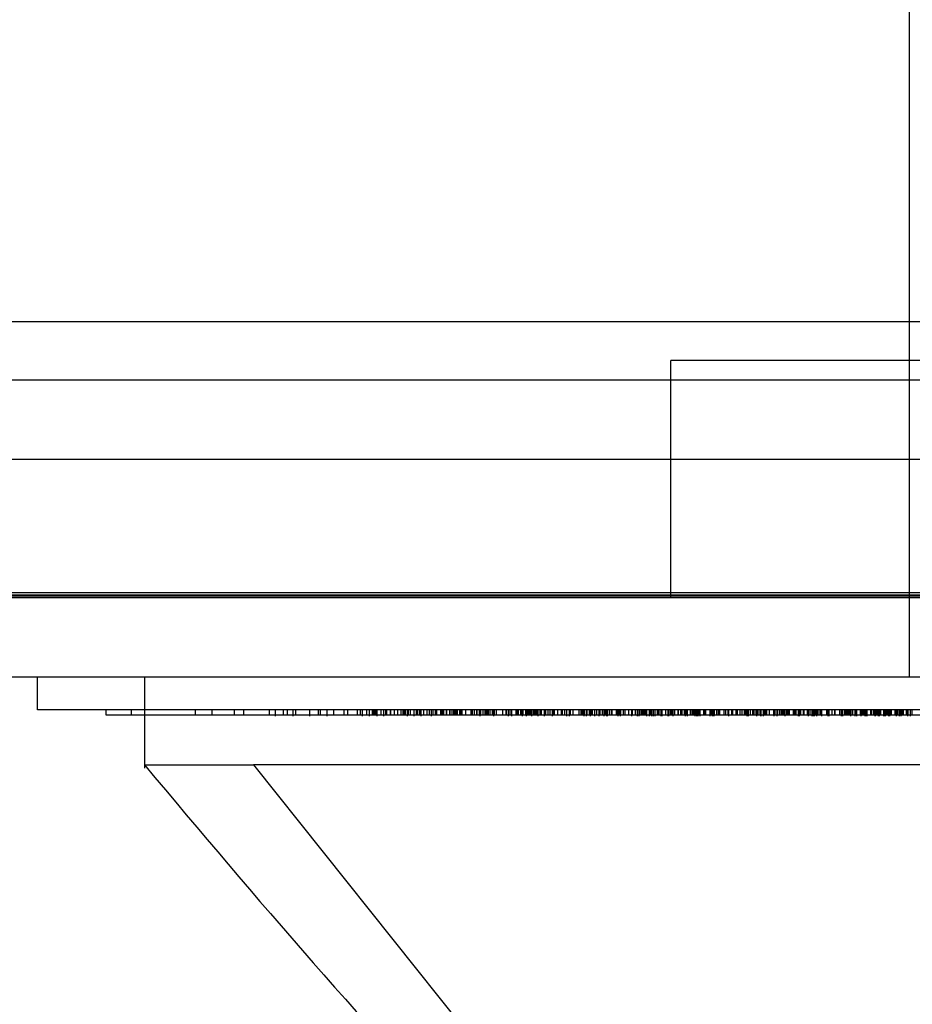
# Model space of a CAD drawing. Header units: inches. Extents: x 1 to 240, y -1 to 159.
# Tile 56 of 108: x 78.163 to 78.973, y 137.375 to 138.269. Entities that reach past the tile are written whole.
import ezdxf
from ezdxf.enums import TextEntityAlignment as Align
from ezdxf.lldxf.tags import DXFTag

# ---------------------------------------------------------------- set-up
doc = ezdxf.new("R2010")
doc.units = ezdxf.units.IN
doc.header["$MEASUREMENT"] = 0
for name, color, linetype in [('COM43544', 7, 'Continuous'), ('COM70219', 7, 'Continuous'), ('COM70657-17', 7, 'Continuous'), ('Default', 7, 'Continuous'), ('HAN13060', 7, 'Continuous'), ('HAN_NUT', 7, 'Continuous'), ('LAB20180', 7, 'Continuous')]:
    doc.layers.add(name, color=color, linetype=linetype)
doc.styles.add('SEACAD_Times_New_Roman', font='times.ttf')
tags = doc.linetypes.add('HIDDEN2', pattern=[0.1875, 0.125, -0.0625]).pattern_tags.tags
tags[6:7] = [DXFTag(74, 4), DXFTag(75, 0), DXFTag(340, '0'), DXFTag(46, 0.0), DXFTag(50, 0.0), DXFTag(44, 0.0), DXFTag(45, 0.0)]
tags[4:5] = [DXFTag(74, 4), DXFTag(75, 0), DXFTag(340, '0'), DXFTag(46, 0.0), DXFTag(50, 0.0), DXFTag(44, 0.0), DXFTag(45, 0.0)]
doc.dimstyles.new('HAMMOND_(STH_-_240x160)', dxfattribs={"dimtxt": 1, "dimasz": 1.25, "dimexe": 0.5, "dimexo": 0.5, "dimgap": 0.25, "dimtad": 0, "dimtih": 1, "dimtoh": 1, "dimzin": 0, "dimdsep": 46, "dimtxsty": 'SEACAD_Times_New_Roman', "dimblk1": '_SE_FILLED', "dimblk2": '_SE_FILLED', "dimsah": 1, "dimcen": 0.5, "dimadec": 0, "dimazin": 0, "dimtfac": 0.8, "dimtofl": 0, "dimtmove": 0, "dimatfit": 3, "dimfxl": 1, "dimtolj": 1, "dimtzin": 0, "dimarcsym": 0})

# ---------------------------------------------------------------- blocks, each defined once
blk = doc.blocks.new('SE4')
at = {"layer": 'COM43544', "color": 7, "linetype": 'HIDDEN2'}
for p, q in [((80.42189, 137.94166), (53.05964, 137.94166)), ((80.42189, 137.86966), (53.05964, 137.86966))]:
    blk.add_line(p, q, dxfattribs=at)
at = {"layer": 'COM70219', "color": 7, "linetype": 'HIDDEN2'}
for p, q in [((80.16171, 137.99453), (53.32271, 137.99453)), ((80.16171, 137.74853), (53.32271, 137.74853)), ((80.16171, 137.74653), (53.32271, 137.74653)), ((80.16171, 137.74553), (53.32271, 137.74553))]:
    blk.add_line(p, q, dxfattribs=at)
at = {"layer": 'COM70657-17', "color": 7, "linetype": 'HIDDEN2'}
blk.add_line((52.78671, 137.74453), (80.69571, 137.74453), dxfattribs=at)
at = {"layer": 'COM70657-17', "color": 7, "linetype": 'Continuous'}
blk.add_line((52.78671, 137.67253), (80.69571, 137.67253), dxfattribs=at)
at = {"layer": 'HAN13060', "color": 7, "linetype": 'HIDDEN2'}
for p, q in [((78.97021, 138.37453), (78.97021, 137.67253)), ((78.27583, 137.67253), (78.27583, 137.63753))]:
    blk.add_line(p, q, dxfattribs=at)
at = {"layer": 'HAN13060', "color": 7, "linetype": 'Continuous'}
for p, q in [((78.27583, 137.63753), (78.27583, 137.58957)), ((78.27583, 137.59253), (78.37484, 137.59253)), ((78.38921, 137.59253), (78.37484, 137.59253)), ((78.37484, 137.59253), (78.65842, 137.23753)), ((78.46693, 137.59253), (78.38921, 137.59253)), ((80.08424, 137.59253), (78.46693, 137.59253))]:
    blk.add_line(p, q, dxfattribs=at)
blk.add_arc((85.4387, 143.54782), 9.31508, 219.740909, 222.642925, dxfattribs=at)
at = {"layer": 'HAN_NUT', "color": 7, "linetype": 'HIDDEN2'}
for p in [(79.05971, 137.95953), (78.75372, 137.74453)]:
    blk.add_line(p, (78.75372, 137.95953), dxfattribs=at)
at = {"layer": 'LAB20180', "color": 7, "linetype": 'Continuous'}
for p, q in [((78.17871, 137.64253), (78.17871, 137.67253)), ((80.42871, 137.64253), (78.17871, 137.64253)), ((78.24121, 137.63753), (78.24121, 137.64253)), ((78.36668, 137.63753), (78.24121, 137.63753)), ((80.24074, 137.63753), (78.36668, 137.63753)), ((78.41075, 137.6369), (78.41075, 137.63753)), ((78.42575, 137.63753), (78.42575, 137.6369)), ((78.44152, 137.63753), (78.44152, 137.6369)), ((78.52062, 137.6369), (78.52062, 137.63753)), ((78.53647, 137.6369), (78.53647, 137.63753)), ((78.5931, 137.6369), (78.5931, 137.63753)), ((78.60619, 137.63753), (78.60619, 137.6369)), ((78.62261, 137.6369), (78.62261, 137.63753)), ((78.64595, 137.63753), (78.64595, 137.6369)), ((78.67496, 137.6369), (78.67496, 137.63753)), ((78.73816, 137.6369), (78.73816, 137.63753)), ((78.74508, 137.6369), (78.74508, 137.63753)), ((78.7459, 137.6369), (78.7459, 137.63753)), ((78.76719, 137.6369), (78.76719, 137.63753)), ((78.76897, 137.6369), (78.76897, 137.63753)), ((78.77562, 137.63753), (78.77562, 137.6369)), ((78.79139, 137.63753), (78.79139, 137.6369)), ((78.87049, 137.6369), (78.87049, 137.63753)), ((78.88634, 137.6369), (78.88634, 137.63753)), ((78.92647, 137.6369), (78.92647, 137.63753)), ((78.94232, 137.6369), (78.94232, 137.63753)), ((78.94688, 137.63753), (78.94688, 137.6369)), ((78.96273, 137.63753), (78.96273, 137.6369))]:
    blk.add_line(p, q, dxfattribs=at)
at = {"layer": 'LAB20180', "color": 7, "linetype": 'HIDDEN2'}
for p, q in [((78.26421, 137.63753), (78.26421, 137.64253)), ((78.32206, 137.63753), (78.32206, 137.64253)), ((78.33737, 137.63753), (78.33737, 137.64253)), ((78.35751, 137.63753), (78.35751, 137.64253)), ((78.36621, 137.63753), (78.36621, 137.64253)), ((78.38932, 137.63753), (78.38932, 137.64253)), ((78.3949, 137.6369), (78.3949, 137.64315)), ((78.40207, 137.63753), (78.40207, 137.64253)), ((78.40564, 137.63753), (78.40564, 137.64253)), ((78.41075, 137.63753), (78.41075, 137.64315)), ((78.41327, 137.63753), (78.41327, 137.64253)), ((78.42575, 137.64315), (78.42575, 137.63753)), ((78.42602, 137.63753), (78.42602, 137.64253)), ((78.43388, 137.63753), (78.43388, 137.64253)), ((78.43571, 137.63753), (78.43571, 137.64253)), ((78.44152, 137.64315), (78.44152, 137.63753)), ((78.44772, 137.63753), (78.44772, 137.64253)), ((78.44776, 137.63753), (78.44776, 137.64253)), ((78.45731, 137.63753), (78.45731, 137.64253)), ((78.46041, 137.63753), (78.46041, 137.64253)), ((78.46936, 137.63753), (78.46936, 137.64253)), ((78.47193, 137.63753), (78.47193, 137.64253)), ((78.47201, 137.63753), (78.47201, 137.64253)), ((78.47367, 137.64315), (78.47367, 137.6369)), ((78.47782, 137.63753), (78.47782, 137.64253)), ((78.48005, 137.6369), (78.48005, 137.64315)), ((78.48294, 137.63753), (78.48294, 137.64253)), ((78.48406, 137.63753), (78.48406, 137.64253)), ((78.48539, 137.63753), (78.48539, 137.64253)), ((78.48631, 137.63753), (78.48631, 137.64253)), ((78.48681, 137.64315), (78.48681, 137.6369)), ((78.49091, 137.63753), (78.49091, 137.64253)), ((78.49325, 137.6369), (78.49325, 137.64315)), ((78.49499, 137.63753), (78.49499, 137.64253)), ((78.49582, 137.63753), (78.49582, 137.64253)), ((78.49922, 137.63753), (78.49922, 137.64253)), ((78.49969, 137.63753), (78.49969, 137.64253)), ((78.4997, 137.63753), (78.4997, 137.64253)), ((78.5029, 137.63753), (78.5029, 137.64253)), ((78.50597, 137.63753), (78.50597, 137.64253)), ((78.50889, 137.63753), (78.50889, 137.64253)), ((78.51089, 137.63753), (78.51089, 137.64253)), ((78.5114, 137.63753), (78.5114, 137.64253)), ((78.51151, 137.63753), (78.51151, 137.64253)), ((78.51291, 137.63753), (78.51291, 137.64253)), ((78.51465, 137.6369), (78.51465, 137.64315)), ((78.51553, 137.63753), (78.51553, 137.64253)), ((78.51751, 137.63753), (78.51751, 137.64253)), ((78.52062, 137.63753), (78.52062, 137.64315)), ((78.523, 137.63753), (78.523, 137.64253)), ((78.52357, 137.63753), (78.52357, 137.64253)), ((78.52415, 137.63753), (78.52415, 137.64253)), ((78.52581, 137.63753), (78.52581, 137.64253)), ((78.52712, 137.6369), (78.52712, 137.64315)), ((78.52956, 137.63753), (78.52956, 137.64253)), ((78.53246, 137.63753), (78.53246, 137.64253)), ((78.53266, 137.63753), (78.53266, 137.64253)), ((78.53452, 137.63753), (78.53452, 137.64253)), ((78.53647, 137.63753), (78.53647, 137.64315)), ((78.53652, 137.63753), (78.53652, 137.64253)), ((78.53793, 137.63753), (78.53793, 137.64253)), ((78.54009, 137.63753), (78.54009, 137.64253)), ((78.54012, 137.63753), (78.54012, 137.64253)), ((78.54128, 137.63753), (78.54128, 137.64253)), ((78.54495, 137.63753), (78.54495, 137.64253)), ((78.54538, 137.63753), (78.54538, 137.64253)), ((78.5454, 137.63753), (78.5454, 137.64253)), ((78.54637, 137.63753), (78.54637, 137.64253)), ((78.54766, 137.63753), (78.54766, 137.64253)), ((78.54998, 137.63753), (78.54998, 137.64253)), ((78.55037, 137.63753), (78.55037, 137.64253)), ((78.55323, 137.63753), (78.55323, 137.64253)), ((78.55336, 137.63753), (78.55336, 137.64253)), ((78.55518, 137.63753), (78.55518, 137.64253)), ((78.55683, 137.63753), (78.55683, 137.64253)), ((78.55719, 137.63753), (78.55719, 137.64253)), ((78.55751, 137.63753), (78.55751, 137.64253)), ((78.55809, 137.63753), (78.55809, 137.64253)), ((78.55883, 137.63753), (78.55883, 137.64253)), ((78.55896, 137.63753), (78.55896, 137.64253)), ((78.55905, 137.63753), (78.55905, 137.64253)), ((78.56005, 137.63753), (78.56005, 137.64253)), ((78.56023, 137.63753), (78.56023, 137.64253)), ((78.56221, 137.63753), (78.56221, 137.64253)), ((78.56328, 137.63753), (78.56328, 137.64253)), ((78.56446, 137.63753), (78.56446, 137.64253)), ((78.56754, 137.63753), (78.56754, 137.64253)), ((78.5725, 137.63753), (78.5725, 137.64253)), ((78.57264, 137.63753), (78.57264, 137.64253)), ((78.57309, 137.63753), (78.57309, 137.64253)), ((78.57381, 137.63753), (78.57381, 137.64253)), ((78.57551, 137.63753), (78.57551, 137.64253)), ((78.57753, 137.63753), (78.57753, 137.64253)), ((78.57792, 137.63753), (78.57792, 137.64253)), ((78.58004, 137.63753), (78.58004, 137.64253)), ((78.58062, 137.6369), (78.58062, 137.64315)), ((78.58087, 137.63753), (78.58087, 137.64253)), ((78.58114, 137.63753), (78.58114, 137.64253)), ((78.58339, 137.63753), (78.58339, 137.64253)), ((78.58531, 137.63753), (78.58531, 137.64253)), ((78.58533, 137.63753), (78.58533, 137.64253)), ((78.58584, 137.63753), (78.58584, 137.64253)), ((78.58707, 137.63753), (78.58707, 137.64253)), ((78.58829, 137.63753), (78.58829, 137.64253)), ((78.58981, 137.63753), (78.58981, 137.64253)), ((78.59186, 137.63753), (78.59186, 137.64253)), ((78.59204, 137.63753), (78.59204, 137.64253)), ((78.59222, 137.63753), (78.59222, 137.64253)), ((78.59286, 137.63753), (78.59286, 137.64253)), ((78.5931, 137.63753), (78.5931, 137.64315)), ((78.59353, 137.63753), (78.59353, 137.64253)), ((78.59371, 137.63753), (78.59371, 137.64253)), ((78.59537, 137.63753), (78.59537, 137.64253)), ((78.60117, 137.63753), (78.60117, 137.64253)), ((78.60136, 137.63753), (78.60136, 137.64253)), ((78.60418, 137.63753), (78.60418, 137.64253)), ((78.60461, 137.63753), (78.60461, 137.64253)), ((78.60619, 137.64315), (78.60619, 137.63753)), ((78.60799, 137.63753), (78.60799, 137.64253)), ((78.60941, 137.6369), (78.60941, 137.64315)), ((78.61349, 137.63753), (78.61349, 137.64253)), ((78.61385, 137.63753), (78.61385, 137.64253)), ((78.61416, 137.63753), (78.61416, 137.64253)), ((78.61443, 137.63753), (78.61443, 137.64253)), ((78.61538, 137.63753), (78.61538, 137.64253)), ((78.61553, 137.63753), (78.61553, 137.64253)), ((78.61765, 137.63753), (78.61765, 137.64253)), ((78.61793, 137.63753), (78.61793, 137.64253)), ((78.61866, 137.64315), (78.61866, 137.6369)), ((78.61952, 137.63753), (78.61952, 137.64253)), ((78.61964, 137.63753), (78.61964, 137.64253)), ((78.6221, 137.63753), (78.6221, 137.64253)), ((78.62261, 137.63753), (78.62261, 137.64315)), ((78.62371, 137.63753), (78.62371, 137.64253)), ((78.6242, 137.63753), (78.6242, 137.64253)), ((78.62493, 137.63753), (78.62493, 137.64253)), ((78.62572, 137.63753), (78.62572, 137.64253)), ((78.62651, 137.63753), (78.62651, 137.64253)), ((78.62718, 137.64315), (78.62718, 137.6369)), ((78.62743, 137.63753), (78.62743, 137.64253)), ((78.62905, 137.63753), (78.62905, 137.64253)), ((78.6304, 137.63753), (78.6304, 137.64253)), ((78.63149, 137.63753), (78.63149, 137.64253)), ((78.63227, 137.63753), (78.63227, 137.64253)), ((78.63304, 137.63753), (78.63304, 137.64253)), ((78.6333, 137.6369), (78.6333, 137.64315)), ((78.6351, 137.63753), (78.6351, 137.64253)), ((78.63519, 137.63753), (78.63519, 137.64253)), ((78.63642, 137.63753), (78.63642, 137.64253)), ((78.63875, 137.64315), (78.63875, 137.6369)), ((78.64019, 137.63753), (78.64019, 137.64253)), ((78.64238, 137.63753), (78.64238, 137.64253)), ((78.64418, 137.63753), (78.64418, 137.64253)), ((78.64595, 137.64315), (78.64595, 137.63753)), ((78.64643, 137.6369), (78.64643, 137.64315)), ((78.6466, 137.63753), (78.6466, 137.64253)), ((78.64724, 137.63753), (78.64724, 137.64253)), ((78.64827, 137.63753), (78.64827, 137.64253)), ((78.65104, 137.63753), (78.65104, 137.64253)), ((78.65461, 137.63753), (78.65461, 137.64253)), ((78.65474, 137.63753), (78.65474, 137.64253)), ((78.65551, 137.63753), (78.65551, 137.64253)), ((78.65749, 137.63753), (78.65749, 137.64253)), ((78.65909, 137.64315), (78.65909, 137.6369)), ((78.66176, 137.6369), (78.66176, 137.64315)), ((78.66267, 137.63753), (78.66267, 137.64253)), ((78.66279, 137.63753), (78.66279, 137.64253)), ((78.66517, 137.63753), (78.66517, 137.64253)), ((78.67058, 137.63753), (78.67058, 137.64253)), ((78.67247, 137.63753), (78.67247, 137.64253)), ((78.67329, 137.63753), (78.67329, 137.64253)), ((78.67411, 137.63753), (78.67411, 137.64253)), ((78.67448, 137.63753), (78.67448, 137.64253)), ((78.6749, 137.63753), (78.6749, 137.64253)), ((78.67496, 137.63753), (78.67496, 137.64315)), ((78.67554, 137.63753), (78.67554, 137.64253)), ((78.67676, 137.64315), (78.67676, 137.6369)), ((78.67786, 137.63753), (78.67786, 137.64253)), ((78.67998, 137.63753), (78.67998, 137.64253)), ((78.68093, 137.6369), (78.68093, 137.64315)), ((78.6819, 137.63753), (78.6819, 137.64253)), ((78.68221, 137.63753), (78.68221, 137.64253)), ((78.68248, 137.63753), (78.68248, 137.64253)), ((78.68257, 137.63753), (78.68257, 137.64253)), ((78.68467, 137.63753), (78.68467, 137.64253)), ((78.68468, 137.63753), (78.68468, 137.64253)), ((78.6847, 137.6369), (78.6847, 137.64315)), ((78.68647, 137.63753), (78.68647, 137.64253)), ((78.68832, 137.64315), (78.68832, 137.6369)), ((78.68972, 137.63753), (78.68972, 137.64253)), ((78.69177, 137.63753), (78.69177, 137.64253)), ((78.69334, 137.6369), (78.69334, 137.64315)), ((78.69353, 137.63753), (78.69353, 137.64253)), ((78.6942, 137.63753), (78.6942, 137.64253)), ((78.69466, 137.63753), (78.69466, 137.64253)), ((78.69575, 137.6369), (78.69575, 137.64315)), ((78.69627, 137.6369), (78.69627, 137.64315)), ((78.69814, 137.63753), (78.69814, 137.64253)), ((78.6998, 137.63753), (78.6998, 137.64253)), ((78.70043, 137.63753), (78.70043, 137.64253)), ((78.70451, 137.63753), (78.70451, 137.64253)), ((78.70558, 137.64315), (78.70558, 137.6369)), ((78.7058, 137.63753), (78.7058, 137.64253)), ((78.70664, 137.63753), (78.70664, 137.64253)), ((78.70735, 137.63753), (78.70735, 137.64253)), ((78.70822, 137.6369), (78.70822, 137.64315)), ((78.70851, 137.63753), (78.70851, 137.64253)), ((78.71067, 137.63753), (78.71067, 137.64253)), ((78.71237, 137.63753), (78.71237, 137.64253)), ((78.71559, 137.63753), (78.71559, 137.64253)), ((78.71805, 137.64315), (78.71805, 137.6369)), ((78.71894, 137.63753), (78.71894, 137.64253)), ((78.72158, 137.63753), (78.72158, 137.64253)), ((78.72345, 137.6369), (78.72345, 137.64315)), ((78.72496, 137.6369), (78.72496, 137.64315)), ((78.72598, 137.63753), (78.72598, 137.64253)), ((78.72752, 137.63753), (78.72752, 137.64253)), ((78.72821, 137.63753), (78.72821, 137.64253)), ((78.72918, 137.63753), (78.72918, 137.64253)), ((78.72986, 137.63753), (78.72986, 137.64253)), ((78.73029, 137.63753), (78.73029, 137.64253)), ((78.73148, 137.63753), (78.73148, 137.64253)), ((78.73195, 137.6369), (78.73195, 137.64315)), ((78.73427, 137.6369), (78.73427, 137.64315)), ((78.73448, 137.63753), (78.73448, 137.64253)), ((78.73568, 137.63753), (78.73568, 137.64253)), ((78.73665, 137.6369), (78.73665, 137.64315)), ((78.73816, 137.63753), (78.73816, 137.64315)), ((78.73954, 137.6369), (78.73954, 137.64315)), ((78.73957, 137.63753), (78.73957, 137.64253)), ((78.74161, 137.63753), (78.74161, 137.64253)), ((78.74173, 137.63753), (78.74173, 137.64253)), ((78.74186, 137.63753), (78.74186, 137.64253)), ((78.74191, 137.63753), (78.74191, 137.64253)), ((78.74228, 137.63753), (78.74228, 137.64253)), ((78.7431, 137.63753), (78.7431, 137.64253)), ((78.74508, 137.63753), (78.74508, 137.64315)), ((78.74515, 137.63753), (78.74515, 137.64253)), ((78.7459, 137.63753), (78.7459, 137.64315)), ((78.74927, 137.63753), (78.74927, 137.64253)), ((78.75142, 137.6369), (78.75142, 137.64315)), ((78.75196, 137.6369), (78.75196, 137.64315)), ((78.75345, 137.63753), (78.75345, 137.64253)), ((78.75424, 137.63753), (78.75424, 137.64253)), ((78.75542, 137.63753), (78.75542, 137.64253)), ((78.75583, 137.6369), (78.75583, 137.64315)), ((78.75737, 137.63753), (78.75737, 137.64253)), ((78.76034, 137.63753), (78.76034, 137.64253)), ((78.76079, 137.63753), (78.76079, 137.64253)), ((78.76291, 137.63753), (78.76291, 137.64253)), ((78.7633, 137.63753), (78.7633, 137.64253)), ((78.76334, 137.63753), (78.76334, 137.64253)), ((78.76417, 137.63753), (78.76417, 137.64253)), ((78.76614, 137.63753), (78.76614, 137.64253)), ((78.76665, 137.63753), (78.76665, 137.64253)), ((78.76681, 137.64315), (78.76681, 137.6369)), ((78.76719, 137.63753), (78.76719, 137.64315)), ((78.76817, 137.63753), (78.76817, 137.64253)), ((78.76897, 137.63753), (78.76897, 137.64315)), ((78.77168, 137.63753), (78.77168, 137.64253)), ((78.77192, 137.63753), (78.77192, 137.64253)), ((78.77341, 137.63753), (78.77341, 137.64253)), ((78.77472, 137.63753), (78.77472, 137.64253)), ((78.7749, 137.63753), (78.7749, 137.64253)), ((78.77496, 137.63753), (78.77496, 137.64253)), ((78.77562, 137.64315), (78.77562, 137.63753)), ((78.77599, 137.63753), (78.77599, 137.64253)), ((78.77662, 137.63753), (78.77662, 137.64253)), ((78.77683, 137.63753), (78.77683, 137.64253)), ((78.77708, 137.64315), (78.77708, 137.6369)), ((78.77837, 137.64315), (78.77837, 137.6369)), ((78.7784, 137.63753), (78.7784, 137.64253)), ((78.77844, 137.64315), (78.77844, 137.6369)), ((78.77914, 137.63753), (78.77914, 137.64253)), ((78.78032, 137.6369), (78.78032, 137.64315)), ((78.78367, 137.63753), (78.78367, 137.64253)), ((78.78443, 137.63753), (78.78443, 137.64253)), ((78.78507, 137.63753), (78.78507, 137.64253)), ((78.78545, 137.63753), (78.78545, 137.64253)), ((78.78932, 137.64315), (78.78932, 137.6369)), ((78.78945, 137.63753), (78.78945, 137.64253)), ((78.79003, 137.63753), (78.79003, 137.64253)), ((78.79094, 137.63753), (78.79094, 137.64253)), ((78.79139, 137.64315), (78.79139, 137.63753)), ((78.79164, 137.64315), (78.79164, 137.6369)), ((78.7928, 137.6369), (78.7928, 137.64315)), ((78.79318, 137.6369), (78.79318, 137.64315)), ((78.79343, 137.63753), (78.79343, 137.64253)), ((78.79557, 137.63753), (78.79557, 137.64253)), ((78.79706, 137.63753), (78.79706, 137.64253)), ((78.7982, 137.63753), (78.7982, 137.64253)), ((78.8022, 137.63753), (78.8022, 137.64253)), ((78.80371, 137.63753), (78.80371, 137.64253)), ((78.80597, 137.63753), (78.80597, 137.64253)), ((78.80638, 137.6369), (78.80638, 137.64315)), ((78.80911, 137.63753), (78.80911, 137.64253)), ((78.81014, 137.63753), (78.81014, 137.64253)), ((78.81297, 137.63753), (78.81297, 137.64253)), ((78.81373, 137.63753), (78.81373, 137.64253)), ((78.81417, 137.63753), (78.81417, 137.64253)), ((78.81662, 137.63753), (78.81662, 137.64253)), ((78.81858, 137.63753), (78.81858, 137.64253)), ((78.82058, 137.63753), (78.82058, 137.64253)), ((78.8211, 137.63753), (78.8211, 137.64253)), ((78.82152, 137.63753), (78.82152, 137.64253)), ((78.82274, 137.64315), (78.82274, 137.6369)), ((78.8228, 137.63753), (78.8228, 137.64253)), ((78.82341, 137.6369), (78.82341, 137.64315)), ((78.82432, 137.6369), (78.82432, 137.64315)), ((78.82615, 137.63753), (78.82615, 137.64253)), ((78.82816, 137.63753), (78.82816, 137.64253)), ((78.82931, 137.63753), (78.82931, 137.64253)), ((78.82937, 137.63753), (78.82937, 137.64253)), ((78.83127, 137.63753), (78.83127, 137.64253)), ((78.8316, 137.64315), (78.8316, 137.6369)), ((78.83162, 137.63753), (78.83162, 137.64253)), ((78.83298, 137.63753), (78.83298, 137.64253)), ((78.83315, 137.63753), (78.83315, 137.64253)), ((78.83497, 137.63753), (78.83497, 137.64253)), ((78.83507, 137.63753), (78.83507, 137.64253)), ((78.83522, 137.64315), (78.83522, 137.6369)), ((78.83529, 137.63753), (78.83529, 137.64253)), ((78.83555, 137.63753), (78.83555, 137.64253)), ((78.83589, 137.6369), (78.83589, 137.64315)), ((78.83595, 137.6369), (78.83595, 137.64315)), ((78.83793, 137.6369), (78.83793, 137.64315)), ((78.83838, 137.63753), (78.83838, 137.64253)), ((78.83929, 137.63753), (78.83929, 137.64253)), ((78.84064, 137.63753), (78.84064, 137.64253)), ((78.84091, 137.63753), (78.84091, 137.64253)), ((78.84325, 137.63753), (78.84325, 137.64253)), ((78.84727, 137.63753), (78.84727, 137.64253)), ((78.84737, 137.64315), (78.84737, 137.6369)), ((78.84742, 137.63753), (78.84742, 137.64253)), ((78.84751, 137.63753), (78.84751, 137.64253)), ((78.84821, 137.63753), (78.84821, 137.64253)), ((78.84845, 137.63753), (78.84845, 137.64253)), ((78.85023, 137.6369), (78.85023, 137.64315)), ((78.85098, 137.63753), (78.85098, 137.64253)), ((78.85274, 137.63753), (78.85274, 137.64253)), ((78.8531, 137.63753), (78.8531, 137.64253)), ((78.85311, 137.63753), (78.85311, 137.64253)), ((78.85457, 137.63753), (78.85457, 137.64253)), ((78.85558, 137.63753), (78.85558, 137.64253)), ((78.8559, 137.63753), (78.8559, 137.64253)), ((78.85634, 137.63753), (78.85634, 137.64253)), ((78.85751, 137.6369), (78.85751, 137.64315)), ((78.85918, 137.63753), (78.85918, 137.64253)), ((78.85941, 137.63753), (78.85941, 137.64253)), ((78.8602, 137.63753), (78.8602, 137.64253)), ((78.86144, 137.63753), (78.86144, 137.64253)), ((78.8615, 137.63753), (78.8615, 137.64253)), ((78.86504, 137.63753), (78.86504, 137.64253)), ((78.86585, 137.63753), (78.86585, 137.64253)), ((78.86588, 137.63753), (78.86588, 137.64253)), ((78.86614, 137.63753), (78.86614, 137.64253)), ((78.86633, 137.63753), (78.86633, 137.64253)), ((78.86699, 137.63753), (78.86699, 137.64253)), ((78.86749, 137.63753), (78.86749, 137.64253)), ((78.86967, 137.6369), (78.86967, 137.64315)), ((78.87028, 137.63753), (78.87028, 137.64253)), ((78.87049, 137.63753), (78.87049, 137.64315)), ((78.87064, 137.6369), (78.87064, 137.64315)), ((78.87189, 137.63753), (78.87189, 137.64253)), ((78.87435, 137.63753), (78.87435, 137.64253)), ((78.87483, 137.63753), (78.87483, 137.64253)), ((78.87785, 137.63753), (78.87785, 137.64253)), ((78.87792, 137.63753), (78.87792, 137.64253)), ((78.8785, 137.64315), (78.8785, 137.6369)), ((78.88017, 137.63753), (78.88017, 137.64253)), ((78.88208, 137.6369), (78.88208, 137.64315)), ((78.88233, 137.63753), (78.88233, 137.64253)), ((78.88346, 137.6369), (78.88346, 137.64315)), ((78.88379, 137.64315), (78.88379, 137.6369)), ((78.88494, 137.63753), (78.88494, 137.64253)), ((78.88522, 137.63753), (78.88522, 137.64253)), ((78.88614, 137.63753), (78.88614, 137.64253)), ((78.88634, 137.63753), (78.88634, 137.64315)), ((78.88687, 137.63753), (78.88687, 137.64253)), ((78.88745, 137.63753), (78.88745, 137.64253)), ((78.88945, 137.63753), (78.88945, 137.64253)), ((78.88958, 137.63753), (78.88958, 137.64253)), ((78.89041, 137.63753), (78.89041, 137.64253)), ((78.89061, 137.63753), (78.89061, 137.64253)), ((78.89074, 137.64315), (78.89074, 137.6369)), ((78.89544, 137.63753), (78.89544, 137.64253)), ((78.89549, 137.63753), (78.89549, 137.64253)), ((78.89627, 137.64315), (78.89627, 137.6369)), ((78.89666, 137.6369), (78.89666, 137.64315)), ((78.89727, 137.63753), (78.89727, 137.64253)), ((78.89748, 137.6369), (78.89748, 137.64315)), ((78.9002, 137.63753), (78.9002, 137.64253)), ((78.90271, 137.63753), (78.90271, 137.64253)), ((78.90307, 137.63753), (78.90307, 137.64253)), ((78.90725, 137.63753), (78.90725, 137.64253)), ((78.90871, 137.6369), (78.90871, 137.64315)), ((78.90915, 137.64315), (78.90915, 137.6369)), ((78.9099, 137.6369), (78.9099, 137.64315)), ((78.91182, 137.63753), (78.91182, 137.64253)), ((78.9124, 137.63753), (78.9124, 137.64253)), ((78.91346, 137.63753), (78.91346, 137.64253)), ((78.9143, 137.63753), (78.9143, 137.64253)), ((78.91452, 137.63753), (78.91452, 137.64253)), ((78.91532, 137.63753), (78.91532, 137.64253)), ((78.91617, 137.63753), (78.91617, 137.64253)), ((78.91707, 137.63753), (78.91707, 137.64253)), ((78.91717, 137.6369), (78.91717, 137.64315)), ((78.91751, 137.63753), (78.91751, 137.64253)), ((78.91897, 137.63753), (78.91897, 137.64253)), ((78.92119, 137.6369), (78.92119, 137.64315)), ((78.92213, 137.63753), (78.92213, 137.64253)), ((78.92235, 137.64315), (78.92235, 137.6369)), ((78.92609, 137.63753), (78.92609, 137.64253)), ((78.92633, 137.63753), (78.92633, 137.64253)), ((78.92647, 137.63753), (78.92647, 137.64315)), ((78.92694, 137.63753), (78.92694, 137.64253)), ((78.92785, 137.63753), (78.92785, 137.64253)), ((78.92789, 137.63753), (78.92789, 137.64253)), ((78.92855, 137.63753), (78.92855, 137.64253)), ((78.92924, 137.63753), (78.92924, 137.64253)), ((78.92931, 137.63753), (78.92931, 137.64253)), ((78.9303, 137.6369), (78.9303, 137.64315)), ((78.93078, 137.63753), (78.93078, 137.64253)), ((78.93084, 137.6369), (78.93084, 137.64315)), ((78.93189, 137.64315), (78.93189, 137.6369)), ((78.93552, 137.63753), (78.93552, 137.64253)), ((78.93639, 137.63753), (78.93639, 137.64253)), ((78.93816, 137.63753), (78.93816, 137.64253)), ((78.93832, 137.63753), (78.93832, 137.64253)), ((78.93884, 137.63753), (78.93884, 137.64253)), ((78.93929, 137.64315), (78.93929, 137.6369)), ((78.93935, 137.6369), (78.93935, 137.64315)), ((78.93984, 137.63753), (78.93984, 137.64253)), ((78.94019, 137.63753), (78.94019, 137.64253)), ((78.94054, 137.63753), (78.94054, 137.64253)), ((78.94128, 137.63753), (78.94128, 137.64253)), ((78.94188, 137.63753), (78.94188, 137.64253)), ((78.94232, 137.63753), (78.94232, 137.64315)), ((78.94331, 137.6369), (78.94331, 137.64315)), ((78.94454, 137.63753), (78.94454, 137.64253)), ((78.94688, 137.64315), (78.94688, 137.63753)), ((78.94751, 137.63753), (78.94751, 137.64253)), ((78.94806, 137.63753), (78.94806, 137.64253)), ((78.94811, 137.6369), (78.94811, 137.64315)), ((78.94832, 137.64315), (78.94832, 137.6369)), ((78.94848, 137.63753), (78.94848, 137.64253)), ((78.94869, 137.63753), (78.94869, 137.64253)), ((78.94897, 137.63753), (78.94897, 137.64253)), ((78.94976, 137.63753), (78.94976, 137.64253)), ((78.95007, 137.63753), (78.95007, 137.64253)), ((78.95037, 137.63753), (78.95037, 137.64253)), ((78.95068, 137.63753), (78.95068, 137.64253)), ((78.95165, 137.6369), (78.95165, 137.64315)), ((78.95242, 137.64315), (78.95242, 137.6369)), ((78.95253, 137.63753), (78.95253, 137.64253)), ((78.95365, 137.63753), (78.95365, 137.64253)), ((78.95393, 137.63753), (78.95393, 137.64253)), ((78.95403, 137.63753), (78.95403, 137.64253)), ((78.95743, 137.63753), (78.95743, 137.64253)), ((78.95871, 137.6369), (78.95871, 137.64315)), ((78.95956, 137.63753), (78.95956, 137.64253)), ((78.96102, 137.63753), (78.96102, 137.64253)), ((78.96131, 137.64253), (78.96131, 137.64315)), ((78.96131, 137.63753), (78.96131, 137.64253)), ((78.96237, 137.63753), (78.96237, 137.64253)), ((78.96261, 137.63753), (78.96261, 137.64253)), ((78.96273, 137.64315), (78.96273, 137.63753)), ((78.96304, 137.63753), (78.96304, 137.64253)), ((78.96321, 137.63753), (78.96321, 137.64253)), ((78.96401, 137.63753), (78.96401, 137.64253)), ((78.96504, 137.63753), (78.96504, 137.64253)), ((78.96778, 137.63753), (78.96778, 137.64253)), ((78.96788, 137.63753), (78.96788, 137.64253)), ((78.96865, 137.64315), (78.96865, 137.6369)), ((78.96936, 137.63753), (78.96936, 137.64253)), ((78.97119, 137.64315), (78.97119, 137.6369)), ((78.97289, 137.63753), (78.97289, 137.64253)), ((78.96131, 137.6369), (78.96131, 137.63753))]:
    blk.add_line(p, q, dxfattribs=at)
blk = doc.blocks.new('DMBLK3312')
at = {"layer": 'Default', "linetype": 'Continuous'}
for points in [[(54.36582, 134.50518), (54.36582, 134.92185), (53.11582, 134.71351)], [(79.11571, 134.50518), (80.36571, 134.71351), (79.11571, 134.92185)]]:
    blk.add_hatch(color=7, dxfattribs=at).paths.add_polyline_path(points)
at = {"layer": 'Default', "color": 7, "linetype": 'Continuous'}
for p, q in [((80.36571, 137.75316), (80.36571, 134.21351)), ((53.11582, 137.74466), (53.11582, 134.21351)), ((53.11582, 134.71351), (63.14432, 134.71351)), ((70.33721, 134.71351), (80.36571, 134.71351))]:
    blk.add_line(p, q, dxfattribs=at)
at = {"layer": 'Default', "color": 7, "linetype": 'Continuous', "style": 'SEACAD_Times_New_Roman'}
for s, p in [('27.25', (65.0346, 135.21351)), ('DOOR', (64.64361, 133.71351)), ('OPENING', (63.49432, 132.21351))]:
    blk.add_text(s, height=1, dxfattribs=at).set_placement(p, align=Align.TOP_LEFT)
blk = doc.blocks.new('_SE_FILLED')
at = {"color": 0}
blk.add_line((0, 0), (-1, 0), dxfattribs=at)
blk.add_solid([(0, 0), (-1, -0.1665), (-1, 0.1665), (0, 0)], dxfattribs=at)

msp = doc.modelspace()

# ---------------------------------------------------------------- block references
at = {"layer": 'Default'}
msp.add_blockref('SE4', (0, 0), dxfattribs=at)

# ---------------------------------------------------------------- dimensions: what is measured, and where the dimension line sits
at = {"layer": 'Default', "color": 7, "linetype": 'Continuous'}
dim = msp.add_linear_dim(base=(53.11582, 134.71351), p1=(53.11582, 138.24466), p2=(80.36571, 138.25316), angle=0.01787, text='\\A1;<>\\PDOOR\\XOPENING', dimstyle='HAMMOND_(STH_-_240x160)', dxfattribs=at)
dim.commit()
dim.dimension.update_dxf_attribs({"geometry": 'DMBLK3312', "text_midpoint": (66.74077, 134.71351), "dimtype": 161})

doc.saveas('drawing.dxf')
